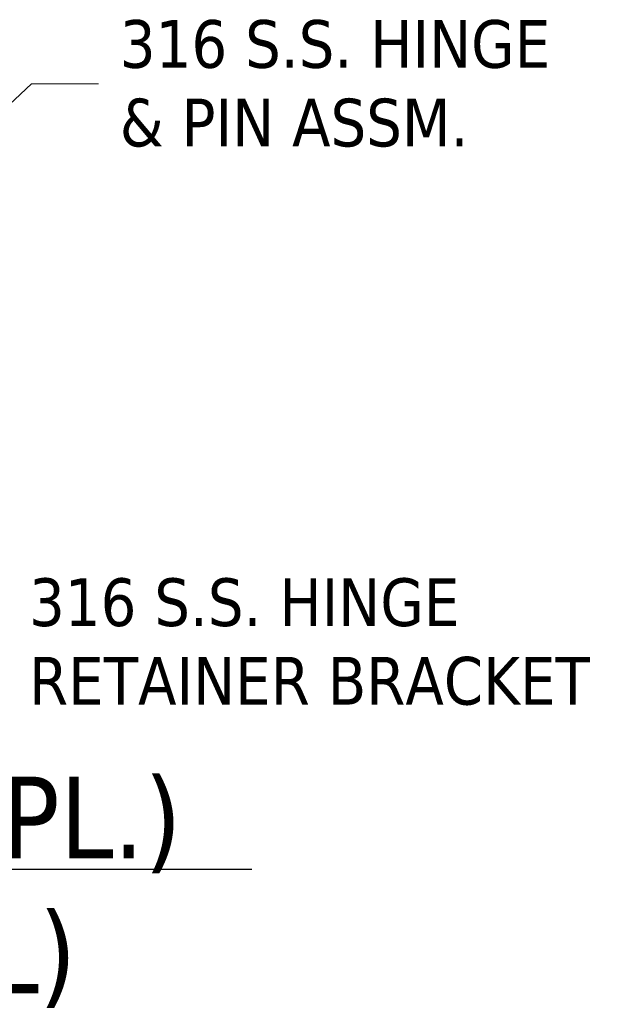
# Model space of a CAD drawing. Header units: inches. Extents: x 16 to 427, y 4 to 276.
# Tile 48 of 111: x 75 to 98, y 228 to 266. Entities that reach past the tile are written whole.
import ezdxf

# ---------------------------------------------------------------- set-up
doc = ezdxf.new("R2010")
doc.units = ezdxf.units.IN
doc.header["$LTSCALE"] = 26
doc.header["$MEASUREMENT"] = 0
doc.layers.get('0').update_dxf_attribs({"lineweight": 0})
doc.layers.add('Symbol (ANSI)', color=7, linetype='Continuous', lineweight=5)
doc.styles.add('DEFAULT-ANSI', font='tahoma.ttf')
doc.styles.add('ROMANS', font='tahoma.ttf')
doc.styles.add('Text Style168', font='tahoma.ttf')
doc.dimstyles.new('Default (ANSI)$7', dxfattribs={"dimscale": 26, "dimtxt": 0.07, "dimasz": 0.098425, "dimexe": 0.125, "dimexo": 0.0625, "dimgap": 0.031496, "dimtad": 0, "dimtih": 1, "dimtoh": 1, "dimrnd": 1e-08, "dimzin": 0, "dimdsep": 46, "dimtxsty": 'ROMANS', "dimblk": 'Filled-1', "dimcen": 0.09, "dimdle": 0.393701, "dimclrd": 256, "dimclre": 256, "dimclrt": 256, "dimadec": 0, "dimazin": 0, "dimtfac": 0.928571, "dimtofl": 0, "dimtmove": 0, "dimatfit": 3, "dimfxl": 1, "dimtolj": 1, "dimtzin": 0, "dimlwd": -1, "dimlwe": -1, "dimarcsym": 0})

# ---------------------------------------------------------------- blocks, each defined once
blk = doc.blocks.new('Filled-1')
at = {"color": 0}
for p, q in [((0, 0), (-1, 0.179)), ((-1, 0.179), (-1, -0.179)), ((-1, 0), (0, 0)), ((-1, -0.179), (0, 0))]:
    blk.add_line(p, q, dxfattribs=at)
at = {"color": 0, "flags": 128}
blk.add_lwpolyline([(-1, -0.179), (0, 0), (-1, 0.179), (-1, -0.179)], dxfattribs=at)
at = {"color": 0}
blk.add_solid([(-1, -0.179), (0, 0), (-1, 0.179), (-1, -0.179)], dxfattribs=at)

msp = doc.modelspace()

# ---------------------------------------------------------------- linework, layer by layer
at = {"layer": 'Symbol (ANSI)', "lineweight": 30}
msp.add_line((43.7738, 233.4803), (83.9798, 233.4803), dxfattribs=at)

# ---------------------------------------------------------------- texts
at = {"layer": 'Symbol (ANSI)', "char_height": 1.82, "attachment_point": 4, "line_spacing_factor": 0.987884, "style": 'ROMANS'}
for s, insert, width in [('{\\fTahoma|b0|i0;316 S.S. HINGE\\P\\fTahoma|b0|i0;& PIN ASSM.}', (78.9473, 263.4324), 17.334245), ('{\\fTahoma|b0|i0;316 S.S. HINGE\\P\\fTahoma|b0|i0;RETAINER BRACKET}', (75.4813, 242.1436), 22.634958)]:
    msp.add_mtext(s, dxfattribs=dict(at, insert=insert, width=width))
at = {"layer": 'Symbol (ANSI)', "char_height": 3.12, "attachment_point": 7}
for s, insert, style in [('SECTION D-D (5 PL.)', (43.9336, 233.3201), 'Text Style168'), ('(HINGE DETAIL)', (48.4029, 228.1831), 'DEFAULT-ANSI')]:
    msp.add_mtext(s, dxfattribs=dict(at, insert=insert, style=style))

# ---------------------------------------------------------------- leaders
at = {"layer": 'Symbol (ANSI)', "annotation_type": 0, "has_hookline": 1, "hookline_direction": 0}
for points, text_width in [([(66.8357, 255.2035), (75.5694, 263.4324), (78.1284, 263.4324)], 17.139), ([(63.1671, 249.3157), (72.1033, 242.1436), (74.6624, 242.1436)], 22.4536)]:
    msp.add_leader(points, dimstyle='Default (ANSI)$7', override={"dimtad": 0}, dxfattribs=dict(at, text_width=text_width))

doc.saveas('drawing.dxf')
